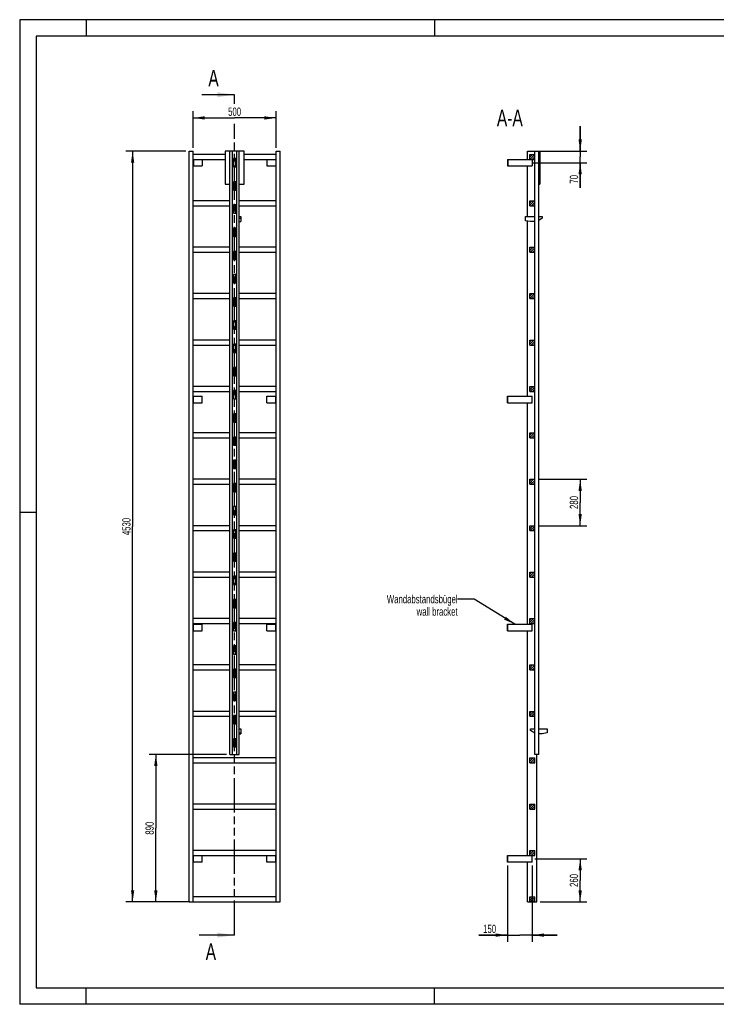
# Model space of a CAD drawing. Header units: millimetres. Extents: x 0 to 8400, y 0 to 5940.
# Tile 1 of 2: x 0 to 4200, y 0 to 5940. Entities that reach past the tile are written whole.
import ezdxf

# ---------------------------------------------------------------- set-up
doc = ezdxf.new("R2010")
doc.units = ezdxf.units.MM
doc.header["$LTSCALE"] = 462
doc.linetypes.add('PHANTOM', pattern=[0.8, 0.45, -0.05, 0.1, -0.05, 0.1, -0.05])
doc.layers.get('0').update_dxf_attribs({"linetype": 'CONTINUOUS'})
for name, color, linetype in [('050_DIMENSIONING', 7, 'CONTINUOUS'), ('053_NOTES', 7, 'CONTINUOUS'), ('HATCHING_BL0', 7, 'CONTINUOUS')]:
    doc.layers.add(name, color=color, linetype=linetype)
doc.styles.get("Standard").update_dxf_attribs({"font": 'txt', "width": 0.7})
doc.dimstyles.new('DIMSTYLE_1', dxfattribs={"dimtxt": 50, "dimasz": 70, "dimexe": 2, "dimexo": 1, "dimtad": 1, "dimdec": 1, "dimtxsty": 'Standard', "dimblk": '_FILLED', "dimblk1": '_FILLED', "dimblk2": '_FILLED', "dimcen": 0.09, "dimazin": 2, "dimtp": 0.8, "dimtm": 0.8, "dimtfac": 1, "dimtdec": 1, "dimtofl": 0, "dimtmove": 0, "dimatfit": 3, "dimldrblk": '_FILLED', "dimfxl": 1, "dimtolj": 1, "dimarcsym": 0})
doc.dimstyles.new('DIMSTYLE_2', dxfattribs={"dimtxt": 50, "dimasz": 70, "dimexe": 2, "dimexo": 1, "dimtad": 1, "dimdec": 1, "dimtxsty": 'Standard', "dimblk": '_FILLED', "dimblk1": '_FILLED', "dimblk2": '_FILLED', "dimcen": 0.09, "dimazin": 2, "dimtp": 0.5, "dimtm": 0.5, "dimtfac": 1, "dimtdec": 1, "dimtofl": 0, "dimtmove": 0, "dimatfit": 3, "dimldrblk": '_FILLED', "dimfxl": 1, "dimtolj": 1, "dimarcsym": 0})
doc.dimstyles.new('DIMSTYLE_3', dxfattribs={"dimtxt": 50, "dimasz": 70, "dimexe": 2, "dimexo": 1, "dimtad": 1, "dimdec": 1, "dimtxsty": 'Standard', "dimblk": '_FILLED', "dimblk1": '_FILLED', "dimblk2": '_FILLED', "dimcen": 0.09, "dimazin": 2, "dimtp": 0.3, "dimtm": 0.3, "dimtfac": 1, "dimtdec": 1, "dimtofl": 0, "dimtmove": 0, "dimatfit": 3, "dimldrblk": '_FILLED', "dimfxl": 1, "dimtolj": 1, "dimarcsym": 0})
doc.dimstyles.new('DIMSTYLE_4', dxfattribs={"dimtxt": 50, "dimasz": 70, "dimexe": 2, "dimexo": 1, "dimtad": 1, "dimtxsty": 'Standard', "dimblk": '_FILLED', "dimblk1": '_FILLED', "dimblk2": '_FILLED', "dimcen": 0.09, "dimazin": 2, "dimtp": 0.5, "dimtm": 0.5, "dimtfac": 1, "dimtofl": 0, "dimtmove": 0, "dimatfit": 3, "dimldrblk": '_FILLED', "dimfxl": 1, "dimtolj": 1, "dimarcsym": 0})
doc.dimstyles.new('DIMSTYLE_5', dxfattribs={"dimtxt": 50, "dimasz": 70, "dimexe": 2, "dimexo": 1, "dimtad": 1, "dimtxsty": 'Standard', "dimblk": '_FILLED', "dimblk1": '_FILLED', "dimblk2": '_FILLED', "dimcen": 0.09, "dimazin": 2, "dimtp": 2, "dimtm": 2, "dimtfac": 1, "dimtofl": 0, "dimtmove": 0, "dimatfit": 3, "dimldrblk": '_FILLED', "dimfxl": 1, "dimtolj": 1, "dimarcsym": 0})
doc.dimstyles.new('DIMSTYLE_6', dxfattribs={"dimtxt": 50, "dimasz": 70, "dimexe": 2, "dimexo": 1, "dimtad": 1, "dimtxsty": 'Standard', "dimblk": '_FILLED', "dimblk1": '_FILLED', "dimblk2": '_FILLED', "dimcen": 0.09, "dimazin": 2, "dimtp": 0.8, "dimtm": 0.8, "dimtfac": 1, "dimtofl": 0, "dimtmove": 0, "dimatfit": 3, "dimldrblk": '_FILLED', "dimfxl": 1, "dimtolj": 1, "dimarcsym": 0})
doc.dimstyles.get("Standard").update_dxf_attribs({"dimtxt": 50, "dimasz": 70, "dimexe": 2, "dimexo": 1, "dimtad": 1, "dimtxsty": 'Standard', "dimblk": '_FILLED', "dimblk1": '_FILLED', "dimblk2": '_FILLED', "dimcen": 0.09, "dimazin": 2, "dimtol": 1, "dimtp": 0.01, "dimtm": 0.01, "dimtfac": 1, "dimtofl": 0, "dimtmove": 0, "dimatfit": 3, "dimldrblk": '_FILLED', "dimfxl": 1, "dimtolj": 1, "dimarcsym": 0})

# ---------------------------------------------------------------- blocks, each defined once
blk = doc.blocks.new('_FILLED')
at = {"color": 0, "linetype": 'ByBlock'}
blk.add_solid([(0, 0), (-1, 0.143), (-1, -0.143)], dxfattribs=at)
blk = doc.blocks.new('*D2')
at = {"layer": '050_DIMENSIONING', "color": 2, "linetype": 'Continuous', "transparency": 16777216}
for p, q in [((1045.8, 5167.4), (1045.8, 5387.4)), ((1045.8, 5347.4), (1295.8, 5347.4)), ((1545.8, 5347.4), (1295.8, 5347.4)), ((1545.8, 5167.4), (1545.8, 5387.4))]:
    blk.add_line(p, q, dxfattribs=at)
at = {"layer": '050_DIMENSIONING', "color": 2, "linetype": 'Continuous', "transparency": 16777216, "xscale": 70, "yscale": 70, "zscale": 70, "rotation": 180}
blk.add_blockref('_FILLED', (1045.8, 5347.4), dxfattribs=at)
at = {"layer": '050_DIMENSIONING', "color": 2, "linetype": 'Continuous', "transparency": 16777216, "xscale": 70, "yscale": 70, "zscale": 70}
blk.add_blockref('_FILLED', (1545.8, 5347.4), dxfattribs=at)
at = {"layer": '050_DIMENSIONING', "color": 2, "linetype": 'Continuous', "transparency": 16777216, "insert": (1295.8, 5409.9), "char_height": 50, "width": 171.429, "attachment_point": 2, "line_spacing_factor": 0.9}
blk.add_mtext('500', dxfattribs=at)
blk = doc.blocks.new('*D3')
at = {"layer": '050_DIMENSIONING', "color": 2, "linetype": 'Continuous', "transparency": 16777216}
for p, q in [((3106.7, 877.4), (3419.3, 877.4)), ((3379.3, 877.4), (3379.3, 747.4)), ((3379.3, 617.4), (3379.3, 747.4)), ((3138.8, 617.4), (3419.3, 617.4))]:
    blk.add_line(p, q, dxfattribs=at)
at = {"layer": '050_DIMENSIONING', "color": 2, "linetype": 'Continuous', "transparency": 16777216, "xscale": 70, "yscale": 70, "zscale": 70}
for p, rotation in [((3379.3, 877.4), 90), ((3379.3, 617.4), 270)]:
    blk.add_blockref('_FILLED', p, dxfattribs=dict(at, rotation=rotation))
at = {"layer": '050_DIMENSIONING', "color": 2, "linetype": 'Continuous', "transparency": 16777216, "insert": (3316.8, 747.4), "char_height": 50, "width": 176.786, "attachment_point": 2, "rotation": 90, "line_spacing_factor": 0.9}
blk.add_mtext('260', dxfattribs=at)
blk = doc.blocks.new('*D4')
at = {"layer": '050_DIMENSIONING', "color": 2, "linetype": 'Continuous', "transparency": 16777216}
for p, q in [((3379.3, 5147.4), (3379.3, 5297.4)), ((3379.3, 5297.4), (3379.3, 5112.4)), ((3138.8, 5147.4), (3419.3, 5147.4)), ((3379.3, 4924.7), (3379.3, 5112.4)), ((3095.9, 5077.4), (3419.3, 5077.4)), ((3379.3, 5077.4), (3379.3, 4924.7))]:
    blk.add_line(p, q, dxfattribs=at)
at = {"layer": '050_DIMENSIONING', "color": 2, "linetype": 'Continuous', "transparency": 16777216, "xscale": 70, "yscale": 70, "zscale": 70}
for p, rotation in [((3379.3, 5147.4), 270), ((3379.3, 5077.4), 90)]:
    blk.add_blockref('_FILLED', p, dxfattribs=dict(at, rotation=rotation))
at = {"layer": '050_DIMENSIONING', "color": 2, "linetype": 'Continuous', "transparency": 16777216, "insert": (3316.8, 5003.3), "char_height": 50, "width": 117.857, "attachment_point": 3, "rotation": 90, "line_spacing_factor": 0.9}
blk.add_mtext('70', dxfattribs=at)
blk = doc.blocks.new('*D5')
at = {"layer": '050_DIMENSIONING', "color": 2, "linetype": 'Continuous', "transparency": 16777216}
for p, q in [((2940.3, 837.4), (2940.3, 377.4)), ((3090.3, 837.4), (3090.3, 377.4)), ((2940.3, 417.4), (2768.9, 417.4)), ((2768.9, 417.4), (3015.3, 417.4)), ((3240.3, 417.4), (3015.3, 417.4)), ((3090.3, 417.4), (3240.3, 417.4))]:
    blk.add_line(p, q, dxfattribs=at)
at = {"layer": '050_DIMENSIONING', "color": 2, "linetype": 'Continuous', "transparency": 16777216, "xscale": 70, "yscale": 70, "zscale": 70}
blk.add_blockref('_FILLED', (2940.3, 417.4), dxfattribs=at)
at = {"layer": '050_DIMENSIONING', "color": 2, "linetype": 'Continuous', "transparency": 16777216, "xscale": 70, "yscale": 70, "zscale": 70, "rotation": 180}
blk.add_blockref('_FILLED', (3090.3, 417.4), dxfattribs=at)
at = {"layer": '050_DIMENSIONING', "color": 2, "linetype": 'Continuous', "transparency": 16777216, "insert": (2872.5, 479.9), "char_height": 50, "width": 155.357, "attachment_point": 3, "line_spacing_factor": 0.9}
blk.add_mtext('150', dxfattribs=at)
blk = doc.blocks.new('*D6')
at = {"layer": '050_DIMENSIONING', "color": 2, "linetype": 'Continuous', "transparency": 16777216}
for p, q in [((1000.8, 5147.4), (640.8, 5147.4)), ((680.8, 5147.4), (680.8, 2882.4)), ((680.8, 617.4), (680.8, 2882.4)), ((1000.8, 617.4), (640.8, 617.4))]:
    blk.add_line(p, q, dxfattribs=at)
at = {"layer": '050_DIMENSIONING', "color": 2, "linetype": 'Continuous', "transparency": 16777216, "xscale": 70, "yscale": 70, "zscale": 70}
for p, rotation in [((680.8, 5147.4), 90), ((680.8, 617.4), 270)]:
    blk.add_blockref('_FILLED', p, dxfattribs=dict(at, rotation=rotation))
at = {"layer": '050_DIMENSIONING', "color": 2, "linetype": 'Continuous', "transparency": 16777216, "insert": (618.3, 2882.4), "char_height": 50, "width": 225, "attachment_point": 2, "rotation": 90, "line_spacing_factor": 0.9}
blk.add_mtext('4530', dxfattribs=at)
blk = doc.blocks.new('*D7')
at = {"layer": '050_DIMENSIONING', "color": 2, "linetype": 'Continuous', "transparency": 16777216}
for p, q in [((1247.8, 1507.4), (780.8, 1507.4)), ((820.8, 1507.4), (820.8, 1062.4)), ((820.8, 617.4), (820.8, 1062.4)), ((1025.8, 617.4), (780.8, 617.4))]:
    blk.add_line(p, q, dxfattribs=at)
at = {"layer": '050_DIMENSIONING', "color": 2, "linetype": 'Continuous', "transparency": 16777216, "xscale": 70, "yscale": 70, "zscale": 70}
for p, rotation in [((820.8, 1507.4), 90), ((820.8, 617.4), 270)]:
    blk.add_blockref('_FILLED', p, dxfattribs=dict(at, rotation=rotation))
at = {"layer": '050_DIMENSIONING', "color": 2, "linetype": 'Continuous', "transparency": 16777216, "insert": (758.3, 1062.4), "char_height": 50, "width": 176.786, "attachment_point": 2, "rotation": 90, "line_spacing_factor": 0.9}
blk.add_mtext('890', dxfattribs=at)
blk = doc.blocks.new('*D8')
at = {"layer": '050_DIMENSIONING', "color": 2, "linetype": 'Continuous', "transparency": 16777216}
for p, q in [((3125.3, 3167.4), (3419.3, 3167.4)), ((3379.3, 3167.4), (3379.3, 3027.4)), ((3379.3, 2887.4), (3379.3, 3027.4)), ((3125.3, 2887.4), (3419.3, 2887.4))]:
    blk.add_line(p, q, dxfattribs=at)
at = {"layer": '050_DIMENSIONING', "color": 2, "linetype": 'Continuous', "transparency": 16777216, "xscale": 70, "yscale": 70, "zscale": 70}
for p, rotation in [((3379.3, 3167.4), 90), ((3379.3, 2887.4), 270)]:
    blk.add_blockref('_FILLED', p, dxfattribs=dict(at, rotation=rotation))
at = {"layer": '050_DIMENSIONING', "color": 2, "linetype": 'Continuous', "transparency": 16777216, "insert": (3316.8, 3027.4), "char_height": 50, "width": 176.786, "attachment_point": 2, "rotation": 90, "line_spacing_factor": 0.9}
blk.add_mtext('280', dxfattribs=at)
blk = doc.blocks.new('XSEC_FILLED')
at = {"color": 0, "linetype": 'ByBlock'}
blk.add_solid([(0, 0), (-1, 0.143), (-1, -0.143)], dxfattribs=at)
blk = doc.blocks.new('HATCHING_BL0', base_point=(1189, 2952.4))
at = {"layer": 'HATCHING_BL0', "color": 7, "linetype": 'PHANTOM'}
for p, q in [((1295.8, 5432.6), (1295.8, 5487.4)), ((1295.8, 417.4), (1295.8, 5311.6))]:
    blk.add_line(p, q, dxfattribs=at)
at = {"layer": 'HATCHING_BL0', "color": 7, "linetype": 'Continuous', "char_height": 100, "width": 128.571, "attachment_point": 1, "line_spacing_factor": 0.9}
for insert in [(1137.5, 5637.4), (1121.4, 367.4)]:
    blk.add_mtext('A', dxfattribs=dict(at, insert=insert))
at = {"layer": 'HATCHING_BL0', "color": 7, "linetype": 'Continuous'}
for points in [[(1295.8, 5487.4), (1098.2, 5487.4)], [(1295.8, 417.4), (1082.1, 417.4)]]:
    blk.add_leader(points, dimstyle='Standard', override={"dimasz": 105, "dimtad": 0, "dimldrblk": 'XSEC_FILLED'}, dxfattribs=at)

msp = doc.modelspace()

# ---------------------------------------------------------------- hatches: boundary and pattern name
at = {"linetype": 'Continuous'}
h = msp.add_hatch(dxfattribs=at)
h.set_pattern_fill('A', color=2, scale=9.722718, angle=45, style=0, pattern_type=0)
h.set_pattern_definition([(45, (0, 0), (-6.875, 6.875), [])])
edge = h.paths.add_edge_path()
edge.add_line((3105.344, 617.417), (3075.344, 617.417))
edge.add_line((3075.344, 617.417), (3075.344, 647.417))
edge.add_line((3075.344, 647.417), (3105.344, 647.417))
edge.add_line((3105.344, 617.417), (3105.344, 647.417))
edge = h.paths.add_edge_path()
edge.add_line((3075.344, 897.417), (3075.344, 927.417))
edge.add_line((3075.344, 927.417), (3105.344, 927.417))
edge.add_line((3105.344, 897.417), (3105.344, 927.417))
edge.add_line((3075.344, 897.417), (3105.344, 897.417))
edge = h.paths.add_edge_path()
edge.add_line((3075.344, 1177.417), (3075.344, 1207.417))
edge.add_line((3075.344, 1207.417), (3105.344, 1207.417))
edge.add_line((3105.344, 1177.417), (3105.344, 1207.417))
edge.add_line((3075.344, 1177.417), (3105.344, 1177.417))
edge = h.paths.add_edge_path()
edge.add_line((3075.344, 1457.417), (3075.344, 1487.417))
edge.add_line((3075.344, 1487.417), (3105.344, 1487.417))
edge.add_line((3105.344, 1457.417), (3105.344, 1487.417))
edge.add_line((3075.344, 1457.417), (3105.344, 1457.417))
edge = h.paths.add_edge_path()
edge.add_line((3075.344, 1737.417), (3075.344, 1767.417))
edge.add_line((3075.344, 1767.417), (3105.344, 1767.417))
edge.add_line((3105.344, 1737.417), (3105.344, 1767.417))
edge.add_line((3075.344, 1737.417), (3105.344, 1737.417))
edge = h.paths.add_edge_path()
edge.add_line((3075.344, 2017.417), (3075.344, 2047.417))
edge.add_line((3075.344, 2047.417), (3105.344, 2047.417))
edge.add_line((3105.344, 2017.417), (3105.344, 2047.417))
edge.add_line((3075.344, 2017.417), (3105.344, 2017.417))
edge = h.paths.add_edge_path()
edge.add_line((3075.344, 2297.417), (3075.344, 2327.417))
edge.add_line((3075.344, 2327.417), (3105.344, 2327.417))
edge.add_line((3105.344, 2297.417), (3105.344, 2327.417))
edge.add_line((3075.344, 2297.417), (3105.344, 2297.417))
edge = h.paths.add_edge_path()
edge.add_line((3075.344, 2577.417), (3075.344, 2607.417))
edge.add_line((3075.344, 2607.417), (3105.344, 2607.417))
edge.add_line((3105.344, 2577.417), (3105.344, 2607.417))
edge.add_line((3075.344, 2577.417), (3105.344, 2577.417))
edge = h.paths.add_edge_path()
edge.add_line((3075.344, 2857.417), (3075.344, 2887.417))
edge.add_line((3075.344, 2887.417), (3105.344, 2887.417))
edge.add_line((3105.344, 2857.417), (3105.344, 2887.417))
edge.add_line((3075.344, 2857.417), (3105.344, 2857.417))
edge = h.paths.add_edge_path()
edge.add_line((3075.344, 3137.417), (3075.344, 3167.417))
edge.add_line((3075.344, 3167.417), (3105.344, 3167.417))
edge.add_line((3105.344, 3137.417), (3105.344, 3167.417))
edge.add_line((3075.344, 3137.417), (3105.344, 3137.417))
edge = h.paths.add_edge_path()
edge.add_line((3075.344, 3417.417), (3075.344, 3447.417))
edge.add_line((3075.344, 3447.417), (3105.344, 3447.417))
edge.add_line((3105.344, 3417.417), (3105.344, 3447.417))
edge.add_line((3075.344, 3417.417), (3105.344, 3417.417))
edge = h.paths.add_edge_path()
edge.add_line((3075.344, 3697.417), (3075.344, 3727.417))
edge.add_line((3075.344, 3727.417), (3105.344, 3727.417))
edge.add_line((3105.344, 3697.417), (3105.344, 3727.417))
edge.add_line((3075.344, 3697.417), (3105.344, 3697.417))
edge = h.paths.add_edge_path()
edge.add_line((3075.344, 3977.417), (3075.344, 4007.417))
edge.add_line((3075.344, 4007.417), (3105.344, 4007.417))
edge.add_line((3105.344, 3977.417), (3105.344, 4007.417))
edge.add_line((3075.344, 3977.417), (3105.344, 3977.417))
edge = h.paths.add_edge_path()
edge.add_line((3075.344, 4257.417), (3075.344, 4287.417))
edge.add_line((3075.344, 4287.417), (3105.344, 4287.417))
edge.add_line((3105.344, 4257.417), (3105.344, 4287.417))
edge.add_line((3075.344, 4257.417), (3105.344, 4257.417))
edge = h.paths.add_edge_path()
edge.add_line((3075.344, 4537.417), (3075.344, 4567.417))
edge.add_line((3075.344, 4567.417), (3105.344, 4567.417))
edge.add_line((3105.344, 4537.417), (3105.344, 4567.417))
edge.add_line((3075.344, 4537.417), (3105.344, 4537.417))
edge = h.paths.add_edge_path()
edge.add_line((3075.344, 4817.417), (3075.344, 4847.417))
edge.add_line((3075.344, 4847.417), (3105.344, 4847.417))
edge.add_line((3105.344, 4817.417), (3105.344, 4847.417))
edge.add_line((3075.344, 4817.417), (3105.344, 4817.417))
edge = h.paths.add_edge_path()
edge.add_line((3075.344, 5097.417), (3075.344, 5127.417))
edge.add_line((3075.344, 5127.417), (3105.344, 5127.417))
edge.add_line((3105.344, 5097.417), (3105.344, 5127.417))
edge.add_line((3075.344, 5097.417), (3105.344, 5097.417))
edge = h.paths.add_edge_path()
edge.add_line((3105.444, 1552.417), (3105.444, 1507.417))
edge.add_line((3106.344, 1552.417), (3105.444, 1552.417))
edge.add_line((3106.344, 1552.417), (3106.344, 1507.417))
edge.add_line((3106.344, 1507.417), (3105.444, 1507.417))
edge = h.paths.add_edge_path()
edge.add_line((3105.444, 1692.417), (3105.444, 1602.417))
edge.add_line((3106.344, 1692.417), (3105.444, 1692.417))
edge.add_line((3106.344, 1692.417), (3106.344, 1602.417))
edge.add_line((3106.344, 1602.417), (3105.444, 1602.417))
edge = h.paths.add_edge_path()
edge.add_line((3105.444, 1832.417), (3105.444, 1742.417))
edge.add_line((3106.344, 1832.417), (3105.444, 1832.417))
edge.add_line((3106.344, 1832.417), (3106.344, 1742.417))
edge.add_line((3106.344, 1742.417), (3105.444, 1742.417))
edge = h.paths.add_edge_path()
edge.add_line((3105.444, 1972.417), (3105.444, 1882.417))
edge.add_line((3106.344, 1972.417), (3105.444, 1972.417))
edge.add_line((3106.344, 1972.417), (3106.344, 1882.417))
edge.add_line((3106.344, 1882.417), (3105.444, 1882.417))
edge = h.paths.add_edge_path()
edge.add_line((3105.444, 2112.417), (3105.444, 2022.417))
edge.add_line((3106.344, 2112.417), (3105.444, 2112.417))
edge.add_line((3106.344, 2112.417), (3106.344, 2022.417))
edge.add_line((3106.344, 2022.417), (3105.444, 2022.417))
edge = h.paths.add_edge_path()
edge.add_line((3105.444, 2252.417), (3105.444, 2162.417))
edge.add_line((3106.344, 2252.417), (3105.444, 2252.417))
edge.add_line((3106.344, 2252.417), (3106.344, 2162.417))
edge.add_line((3106.344, 2162.417), (3105.444, 2162.417))
edge = h.paths.add_edge_path()
edge.add_line((3105.444, 2392.417), (3105.444, 2302.417))
edge.add_line((3106.344, 2392.417), (3105.444, 2392.417))
edge.add_line((3106.344, 2392.417), (3106.344, 2302.417))
edge.add_line((3106.344, 2302.417), (3105.444, 2302.417))
edge = h.paths.add_edge_path()
edge.add_line((3105.444, 2532.417), (3105.444, 2442.417))
edge.add_line((3106.344, 2532.417), (3105.444, 2532.417))
edge.add_line((3106.344, 2532.417), (3106.344, 2442.417))
edge.add_line((3106.344, 2442.417), (3105.444, 2442.417))
edge = h.paths.add_edge_path()
edge.add_line((3106.344, 5147.417), (3105.444, 5147.417))
edge.add_line((3106.344, 5147.417), (3106.344, 5102.417))
edge.add_line((3106.344, 5102.417), (3105.444, 5102.417))
edge.add_line((3105.444, 5147.417), (3105.444, 5102.417))
edge = h.paths.add_edge_path()
edge.add_line((3105.444, 2672.417), (3105.444, 2582.417))
edge.add_line((3106.344, 2672.417), (3105.444, 2672.417))
edge.add_line((3106.344, 2672.417), (3106.344, 2582.417))
edge.add_line((3106.344, 2582.417), (3105.444, 2582.417))
edge = h.paths.add_edge_path()
edge.add_line((3105.444, 2812.417), (3105.444, 2722.417))
edge.add_line((3106.344, 2812.417), (3105.444, 2812.417))
edge.add_line((3106.344, 2812.417), (3106.344, 2722.417))
edge.add_line((3106.344, 2722.417), (3105.444, 2722.417))
edge = h.paths.add_edge_path()
edge.add_line((3105.444, 2952.417), (3105.444, 2862.417))
edge.add_line((3106.344, 2952.417), (3105.444, 2952.417))
edge.add_line((3106.344, 2952.417), (3106.344, 2862.417))
edge.add_line((3106.344, 2862.417), (3105.444, 2862.417))
edge = h.paths.add_edge_path()
edge.add_line((3105.444, 3092.417), (3105.444, 3002.417))
edge.add_line((3106.344, 3092.417), (3105.444, 3092.417))
edge.add_line((3106.344, 3092.417), (3106.344, 3002.417))
edge.add_line((3106.344, 3002.417), (3105.444, 3002.417))
edge = h.paths.add_edge_path()
edge.add_line((3105.444, 3232.417), (3105.444, 3142.417))
edge.add_line((3106.344, 3232.417), (3105.444, 3232.417))
edge.add_line((3106.344, 3232.417), (3106.344, 3142.417))
edge.add_line((3106.344, 3142.417), (3105.444, 3142.417))
edge = h.paths.add_edge_path()
edge.add_line((3105.444, 3372.417), (3105.444, 3282.417))
edge.add_line((3106.344, 3372.417), (3105.444, 3372.417))
edge.add_line((3106.344, 3372.417), (3106.344, 3282.417))
edge.add_line((3106.344, 3282.417), (3105.444, 3282.417))
edge = h.paths.add_edge_path()
edge.add_line((3105.444, 3512.417), (3105.444, 3422.417))
edge.add_line((3106.344, 3512.417), (3105.444, 3512.417))
edge.add_line((3106.344, 3512.417), (3106.344, 3422.417))
edge.add_line((3106.344, 3422.417), (3105.444, 3422.417))
edge = h.paths.add_edge_path()
edge.add_line((3106.344, 5052.417), (3105.444, 5052.417))
edge.add_line((3106.344, 5052.417), (3106.344, 4962.417))
edge.add_line((3106.344, 4962.417), (3105.444, 4962.417))
edge.add_line((3105.444, 5052.417), (3105.444, 4962.417))
edge = h.paths.add_edge_path()
edge.add_line((3106.344, 4912.417), (3105.444, 4912.417))
edge.add_line((3106.344, 4912.417), (3106.344, 4822.417))
edge.add_line((3106.344, 4822.417), (3105.444, 4822.417))
edge.add_line((3105.444, 4912.417), (3105.444, 4822.417))
edge = h.paths.add_edge_path()
edge.add_line((3106.344, 4772.417), (3105.444, 4772.417))
edge.add_line((3106.344, 4772.417), (3106.344, 4682.417))
edge.add_line((3106.344, 4682.417), (3105.444, 4682.417))
edge.add_line((3105.444, 4772.417), (3105.444, 4682.417))
edge = h.paths.add_edge_path()
edge.add_line((3106.344, 4632.417), (3105.444, 4632.417))
edge.add_line((3106.344, 4632.417), (3106.344, 4542.417))
edge.add_line((3106.344, 4542.417), (3105.444, 4542.417))
edge.add_line((3105.444, 4632.417), (3105.444, 4542.417))
edge = h.paths.add_edge_path()
edge.add_line((3106.344, 4492.417), (3105.444, 4492.417))
edge.add_line((3106.344, 4492.417), (3106.344, 4402.417))
edge.add_line((3106.344, 4402.417), (3105.444, 4402.417))
edge.add_line((3105.444, 4492.417), (3105.444, 4402.417))
edge = h.paths.add_edge_path()
edge.add_line((3106.344, 4352.417), (3105.444, 4352.417))
edge.add_line((3106.344, 4352.417), (3106.344, 4262.417))
edge.add_line((3106.344, 4262.417), (3105.444, 4262.417))
edge.add_line((3105.444, 4352.417), (3105.444, 4262.417))
edge = h.paths.add_edge_path()
edge.add_line((3106.344, 4212.417), (3105.444, 4212.417))
edge.add_line((3106.344, 4212.417), (3106.344, 4122.417))
edge.add_line((3106.344, 4122.417), (3105.444, 4122.417))
edge.add_line((3105.444, 4212.417), (3105.444, 4122.417))
edge = h.paths.add_edge_path()
edge.add_line((3106.344, 4072.417), (3105.444, 4072.417))
edge.add_line((3106.344, 4072.417), (3106.344, 3982.417))
edge.add_line((3106.344, 3982.417), (3105.444, 3982.417))
edge.add_line((3105.444, 4072.417), (3105.444, 3982.417))
edge = h.paths.add_edge_path()
edge.add_line((3106.344, 3932.417), (3105.444, 3932.417))
edge.add_line((3106.344, 3932.417), (3106.344, 3842.417))
edge.add_line((3106.344, 3842.417), (3105.444, 3842.417))
edge.add_line((3105.444, 3932.417), (3105.444, 3842.417))
edge = h.paths.add_edge_path()
edge.add_line((3106.344, 3792.417), (3105.444, 3792.417))
edge.add_line((3106.344, 3792.417), (3106.344, 3702.417))
edge.add_line((3106.344, 3702.417), (3105.444, 3702.417))
edge.add_line((3105.444, 3792.417), (3105.444, 3702.417))
edge = h.paths.add_edge_path()
edge.add_line((3106.344, 3652.417), (3105.444, 3652.417))
edge.add_line((3106.344, 3652.417), (3106.344, 3562.417))
edge.add_line((3106.344, 3562.417), (3105.444, 3562.417))
edge.add_line((3105.444, 3652.417), (3105.444, 3562.417))

# ---------------------------------------------------------------- linework, layer by layer
at = {"color": 3, "linetype": 'Continuous'}
for p, q in [((0, 5940), (0, 0)), ((8400, 5940), (0, 5940)), ((400, 5940), (400, 5840)), ((2500, 5940), (2500, 5840)), ((0, 2970), (100, 2970)), ((400, 0), (400, 100)), ((2500, 0), (2500, 100)), ((8400, 0), (0, 0))]:
    msp.add_line(p, q, dxfattribs=at)
at = {"color": 5, "linetype": 'Continuous'}
for p, q in [((100, 5840), (100, 100)), ((8300, 5840), (100, 5840)), ((100, 100), (8300, 100))]:
    msp.add_line(p, q, dxfattribs=at)
at = {"color": 7, "linetype": 'Continuous'}
for p, q in [((1020.833, 617.417), (1020.833, 5147.417)), ((1020.833, 5147.417), (1045.833, 5147.417)), ((1045.833, 617.417), (1045.833, 5147.417)), ((1237.833, 5127.417), (1045.833, 5127.417)), ((1237.833, 5147.417), (1237.833, 4947.417)), ((1353.833, 5147.417), (1237.833, 5147.417)), ((1267.833, 1507.417), (1267.833, 5147.417)), ((1282.833, 1507.417), (1282.833, 5147.417)), ((1308.833, 1507.417), (1308.833, 5147.417)), ((1323.833, 1507.417), (1323.833, 5147.417)), ((1353.833, 4947.417), (1353.833, 5147.417)), ((1545.833, 5127.417), (1353.833, 5127.417)), ((1545.833, 617.417), (1545.833, 5147.417)), ((1545.833, 5147.417), (1570.833, 5147.417)), ((1570.833, 617.417), (1570.833, 5147.417)), ((3061.844, 5097.417), (3061.844, 5147.417)), ((3061.844, 5147.417), (3135.444, 5147.417)), ((3075.344, 5097.417), (3075.344, 5127.417)), ((3075.344, 5127.417), (3105.344, 5127.417)), ((3105.344, 5097.417), (3105.344, 5127.417)), ((3105.444, 1507.417), (3105.444, 5147.417)), ((3106.344, 1507.417), (3106.344, 5147.417)), ((3128.344, 5147.417), (3128.344, 1507.417)), ((3129.344, 1507.417), (3129.344, 5147.417)), ((3135.444, 5147.417), (3135.444, 4947.417)), ((1045.833, 5097.417), (1237.833, 5097.417)), ((1045.833, 5057.417), (1100.833, 5057.417)), ((1047.833, 5097.417), (1047.833, 5057.417)), ((1100.833, 5097.417), (1100.833, 5057.417)), ((1288.833, 5102.417), (1288.833, 5052.417)), ((1302.833, 5102.417), (1288.833, 5102.417)), ((1288.833, 5097.417), (1302.833, 5097.417)), ((1288.833, 5052.417), (1302.833, 5052.417)), ((1302.833, 5052.417), (1302.833, 5102.417)), ((1353.833, 5097.417), (1545.833, 5097.417)), ((1490.833, 5097.417), (1490.833, 5057.417)), ((1490.833, 5057.417), (1545.833, 5057.417)), ((1543.833, 5097.417), (1543.833, 5057.417)), ((2940.344, 5097.417), (2940.344, 5057.417)), ((2940.344, 5097.417), (3105.344, 5097.417)), ((2940.344, 5057.417), (3090.344, 5057.417)), ((2942.344, 5097.417), (2942.344, 5057.417)), ((3061.844, 4751.917), (3061.844, 5057.417)), ((3090.344, 5097.417), (3090.344, 5057.417)), ((3106.344, 5102.417), (3105.444, 5102.417)), ((3106.344, 5052.417), (3105.444, 5052.417)), ((1237.833, 4947.417), (1267.833, 4947.417)), ((1288.833, 4962.417), (1288.833, 4912.417)), ((1302.833, 4962.417), (1288.833, 4962.417)), ((1302.833, 4912.417), (1302.833, 4962.417)), ((1323.833, 4947.417), (1353.833, 4947.417)), ((3106.344, 4962.417), (3105.444, 4962.417)), ((3129.344, 4947.417), (3135.444, 4947.417)), ((1288.833, 4912.417), (1302.833, 4912.417)), ((3106.344, 4912.417), (3105.444, 4912.417)), ((1267.833, 4847.417), (1045.833, 4847.417)), ((1045.833, 4817.417), (1267.833, 4817.417)), ((1288.833, 4822.417), (1288.833, 4772.417)), ((1302.833, 4822.417), (1288.833, 4822.417)), ((1288.833, 4817.417), (1302.833, 4817.417)), ((1302.833, 4772.417), (1302.833, 4822.417)), ((1545.833, 4847.417), (1323.833, 4847.417)), ((1323.833, 4817.417), (1545.833, 4817.417)), ((3075.344, 4817.417), (3075.344, 4847.417)), ((3075.344, 4847.417), (3105.344, 4847.417)), ((3075.344, 4817.417), (3105.344, 4817.417)), ((3105.344, 4817.417), (3105.344, 4847.417)), ((3106.344, 4822.417), (3105.444, 4822.417)), ((1288.833, 4772.417), (1302.833, 4772.417)), ((3106.344, 4772.417), (3105.444, 4772.417)), ((1323.833, 4751.917), (1333.833, 4751.917)), ((1323.833, 4741.917), (1333.833, 4741.917)), ((1323.833, 4721.917), (1333.833, 4721.917)), ((1333.833, 4751.917), (1333.833, 4721.917)), ((3049.444, 4726.917), (3049.444, 4751.917)), ((3049.444, 4751.917), (3105.444, 4751.917)), ((3079.444, 4721.917), (3049.444, 4726.917)), ((3061.844, 3668.186), (3061.844, 4724.851)), ((3105.444, 4721.917), (3079.444, 4721.917)), ((3129.344, 4751.917), (3149.444, 4751.917)), ((3149.444, 4741.917), (3129.344, 4728.517)), ((3149.444, 4751.917), (3149.444, 4741.917)), ((1288.833, 4682.417), (1288.833, 4632.417)), ((1302.833, 4682.417), (1288.833, 4682.417)), ((1302.833, 4632.417), (1302.833, 4682.417)), ((3106.344, 4682.417), (3105.444, 4682.417)), ((1288.833, 4632.417), (1302.833, 4632.417)), ((3106.344, 4632.417), (3105.444, 4632.417)), ((1267.833, 4567.417), (1045.833, 4567.417)), ((1045.833, 4537.417), (1267.833, 4537.417)), ((1288.833, 4542.417), (1288.833, 4492.417)), ((1302.833, 4542.417), (1288.833, 4542.417)), ((1288.833, 4537.417), (1302.833, 4537.417)), ((1302.833, 4492.417), (1302.833, 4542.417)), ((1545.833, 4567.417), (1323.833, 4567.417)), ((1323.833, 4537.417), (1545.833, 4537.417)), ((3075.344, 4537.417), (3075.344, 4567.417)), ((3075.344, 4567.417), (3105.344, 4567.417)), ((3075.344, 4537.417), (3105.344, 4537.417)), ((3105.344, 4537.417), (3105.344, 4567.417)), ((3106.344, 4542.417), (3105.444, 4542.417)), ((1288.833, 4492.417), (1302.833, 4492.417)), ((3106.344, 4492.417), (3105.444, 4492.417)), ((1288.833, 4402.417), (1288.833, 4352.417)), ((1302.833, 4402.417), (1288.833, 4402.417)), ((1302.833, 4352.417), (1302.833, 4402.417)), ((3106.344, 4402.417), (3105.444, 4402.417)), ((1288.833, 4352.417), (1302.833, 4352.417)), ((3106.344, 4352.417), (3105.444, 4352.417)), ((1267.833, 4287.417), (1045.833, 4287.417)), ((1545.833, 4287.417), (1323.833, 4287.417)), ((3075.344, 4257.417), (3075.344, 4287.417)), ((3075.344, 4287.417), (3105.344, 4287.417)), ((3105.344, 4257.417), (3105.344, 4287.417)), ((1045.833, 4257.417), (1267.833, 4257.417)), ((1288.833, 4262.417), (1288.833, 4212.417)), ((1302.833, 4262.417), (1288.833, 4262.417)), ((1288.833, 4257.417), (1302.833, 4257.417)), ((1302.833, 4212.417), (1302.833, 4262.417)), ((1323.833, 4257.417), (1545.833, 4257.417)), ((3075.344, 4257.417), (3105.344, 4257.417)), ((3106.344, 4262.417), (3105.444, 4262.417)), ((1288.833, 4212.417), (1302.833, 4212.417)), ((3106.344, 4212.417), (3105.444, 4212.417)), ((1288.833, 4122.417), (1288.833, 4072.417)), ((1302.833, 4122.417), (1288.833, 4122.417)), ((1302.833, 4072.417), (1302.833, 4122.417)), ((3106.344, 4122.417), (3105.444, 4122.417)), ((1288.833, 4072.417), (1302.833, 4072.417)), ((3106.344, 4072.417), (3105.444, 4072.417)), ((1267.833, 4007.417), (1045.833, 4007.417)), ((1288.833, 3982.417), (1288.833, 3932.417)), ((1302.833, 3982.417), (1288.833, 3982.417)), ((1302.833, 3932.417), (1302.833, 3982.417)), ((1545.833, 4007.417), (1323.833, 4007.417)), ((3075.344, 3977.417), (3075.344, 4007.417)), ((3075.344, 4007.417), (3105.344, 4007.417)), ((3105.344, 3977.417), (3105.344, 4007.417)), ((3106.344, 3982.417), (3105.444, 3982.417)), ((1045.833, 3977.417), (1267.833, 3977.417)), ((1288.833, 3977.417), (1302.833, 3977.417)), ((1288.833, 3932.417), (1302.833, 3932.417)), ((1323.833, 3977.417), (1545.833, 3977.417)), ((3075.344, 3977.417), (3105.344, 3977.417)), ((3106.344, 3932.417), (3105.444, 3932.417)), ((1288.833, 3842.417), (1288.833, 3792.417)), ((1302.833, 3842.417), (1288.833, 3842.417)), ((1302.833, 3792.417), (1302.833, 3842.417)), ((3106.344, 3842.417), (3105.444, 3842.417)), ((1288.833, 3792.417), (1302.833, 3792.417)), ((3106.344, 3792.417), (3105.444, 3792.417)), ((1267.833, 3727.417), (1045.833, 3727.417)), ((1045.833, 3697.417), (1267.833, 3697.417)), ((1288.833, 3702.417), (1288.833, 3652.417)), ((1302.833, 3702.417), (1288.833, 3702.417)), ((1288.833, 3697.417), (1302.833, 3697.417)), ((1302.833, 3652.417), (1302.833, 3702.417)), ((1545.833, 3727.417), (1323.833, 3727.417)), ((1323.833, 3697.417), (1545.833, 3697.417)), ((3075.344, 3697.417), (3075.344, 3727.417)), ((3075.344, 3727.417), (3105.344, 3727.417)), ((3075.344, 3697.417), (3105.344, 3697.417)), ((3105.344, 3697.417), (3105.344, 3727.417)), ((3106.344, 3702.417), (3105.444, 3702.417)), ((1045.833, 3668.186), (1100.833, 3668.186)), ((1045.833, 3628.186), (1100.833, 3628.186)), ((1047.833, 3628.186), (1047.833, 3668.186)), ((1100.833, 3628.186), (1100.833, 3668.186)), ((1288.833, 3652.417), (1302.833, 3652.417)), ((1490.833, 3628.186), (1490.833, 3668.186)), ((1490.833, 3668.186), (1545.833, 3668.186)), ((1490.833, 3628.186), (1545.833, 3628.186)), ((1543.833, 3628.186), (1543.833, 3668.186)), ((2940.344, 3628.186), (2940.344, 3668.186)), ((2940.344, 3668.186), (3090.344, 3668.186)), ((2940.344, 3628.186), (3090.344, 3628.186)), ((2942.344, 3628.186), (2942.344, 3668.186)), ((3061.844, 2292.802), (3061.844, 3628.186)), ((3090.344, 3628.186), (3090.344, 3668.186)), ((3106.344, 3652.417), (3105.444, 3652.417)), ((1288.833, 3562.417), (1288.833, 3512.417)), ((1302.833, 3562.417), (1288.833, 3562.417)), ((1288.833, 3512.417), (1302.833, 3512.417)), ((1302.833, 3512.417), (1302.833, 3562.417)), ((3106.344, 3562.417), (3105.444, 3562.417)), ((3106.344, 3512.417), (3105.444, 3512.417)), ((1267.833, 3447.417), (1045.833, 3447.417)), ((1545.833, 3447.417), (1323.833, 3447.417)), ((3075.344, 3417.417), (3075.344, 3447.417)), ((3075.344, 3447.417), (3105.344, 3447.417)), ((3105.344, 3417.417), (3105.344, 3447.417)), ((1045.833, 3417.417), (1267.833, 3417.417)), ((1288.833, 3422.417), (1288.833, 3372.417)), ((1302.833, 3422.417), (1288.833, 3422.417)), ((1288.833, 3417.417), (1302.833, 3417.417)), ((1302.833, 3372.417), (1302.833, 3422.417)), ((1323.833, 3417.417), (1545.833, 3417.417)), ((3075.344, 3417.417), (3105.344, 3417.417)), ((3106.344, 3422.417), (3105.444, 3422.417)), ((1288.833, 3372.417), (1302.833, 3372.417)), ((3106.344, 3372.417), (3105.444, 3372.417)), ((1288.833, 3282.417), (1288.833, 3232.417)), ((1302.833, 3282.417), (1288.833, 3282.417)), ((1302.833, 3232.417), (1302.833, 3282.417)), ((3106.344, 3282.417), (3105.444, 3282.417)), ((1288.833, 3232.417), (1302.833, 3232.417)), ((3106.344, 3232.417), (3105.444, 3232.417)), ((1267.833, 3167.417), (1045.833, 3167.417)), ((1545.833, 3167.417), (1323.833, 3167.417)), ((3075.344, 3137.417), (3075.344, 3167.417)), ((3075.344, 3167.417), (3105.344, 3167.417)), ((3105.344, 3137.417), (3105.344, 3167.417)), ((1045.833, 3137.417), (1267.833, 3137.417)), ((1288.833, 3142.417), (1288.833, 3092.417)), ((1302.833, 3142.417), (1288.833, 3142.417)), ((1288.833, 3137.417), (1302.833, 3137.417)), ((1288.833, 3092.417), (1302.833, 3092.417)), ((1302.833, 3092.417), (1302.833, 3142.417)), ((1323.833, 3137.417), (1545.833, 3137.417)), ((3075.344, 3137.417), (3105.344, 3137.417)), ((3106.344, 3142.417), (3105.444, 3142.417)), ((3106.344, 3092.417), (3105.444, 3092.417)), ((1288.833, 3002.417), (1288.833, 2952.417)), ((1302.833, 3002.417), (1288.833, 3002.417)), ((1302.833, 2952.417), (1302.833, 3002.417)), ((3106.344, 3002.417), (3105.444, 3002.417)), ((1288.833, 2952.417), (1302.833, 2952.417)), ((3106.344, 2952.417), (3105.444, 2952.417)), ((1267.833, 2887.417), (1045.833, 2887.417)), ((1045.833, 2857.417), (1267.833, 2857.417)), ((1288.833, 2862.417), (1288.833, 2812.417)), ((1302.833, 2862.417), (1288.833, 2862.417)), ((1288.833, 2857.417), (1302.833, 2857.417)), ((1302.833, 2812.417), (1302.833, 2862.417)), ((1545.833, 2887.417), (1323.833, 2887.417)), ((1323.833, 2857.417), (1545.833, 2857.417)), ((3075.344, 2857.417), (3075.344, 2887.417)), ((3075.344, 2887.417), (3105.344, 2887.417)), ((3075.344, 2857.417), (3105.344, 2857.417)), ((3105.344, 2857.417), (3105.344, 2887.417)), ((3106.344, 2862.417), (3105.444, 2862.417)), ((1288.833, 2812.417), (1302.833, 2812.417)), ((3106.344, 2812.417), (3105.444, 2812.417)), ((1302.833, 2722.417), (1288.833, 2722.417)), ((1288.833, 2722.417), (1288.833, 2672.417)), ((1302.833, 2672.417), (1302.833, 2722.417)), ((3106.344, 2722.417), (3105.444, 2722.417)), ((1288.833, 2672.417), (1302.833, 2672.417)), ((3106.344, 2672.417), (3105.444, 2672.417)), ((1267.833, 2607.417), (1045.833, 2607.417)), ((1045.833, 2577.417), (1267.833, 2577.417)), ((1302.833, 2582.417), (1288.833, 2582.417)), ((1288.833, 2582.417), (1288.833, 2532.417)), ((1288.833, 2577.417), (1302.833, 2577.417)), ((1302.833, 2532.417), (1302.833, 2582.417)), ((1545.833, 2607.417), (1323.833, 2607.417)), ((1323.833, 2577.417), (1545.833, 2577.417)), ((3075.344, 2607.417), (3105.344, 2607.417)), ((3075.344, 2577.417), (3075.344, 2607.417)), ((3075.344, 2577.417), (3105.344, 2577.417)), ((3105.344, 2577.417), (3105.344, 2607.417)), ((3106.344, 2582.417), (3105.444, 2582.417)), ((1288.833, 2532.417), (1302.833, 2532.417)), ((3106.344, 2532.417), (3105.444, 2532.417)), ((1302.833, 2442.417), (1288.833, 2442.417)), ((1288.833, 2442.417), (1288.833, 2392.417)), ((1302.833, 2392.417), (1302.833, 2442.417)), ((3106.344, 2442.417), (3105.444, 2442.417)), ((1288.833, 2392.417), (1302.833, 2392.417)), ((3106.344, 2392.417), (3105.444, 2392.417)), ((1267.833, 2327.417), (1045.833, 2327.417)), ((1545.833, 2327.417), (1323.833, 2327.417)), ((3075.344, 2327.417), (3105.344, 2327.417)), ((3075.344, 2297.417), (3075.344, 2327.417)), ((3105.344, 2297.417), (3105.344, 2327.417)), ((1045.833, 2297.417), (1267.833, 2297.417)), ((1045.833, 2292.802), (1100.833, 2292.802)), ((1047.833, 2252.802), (1047.833, 2292.802)), ((1100.833, 2252.802), (1100.833, 2292.802)), ((1302.833, 2302.417), (1288.833, 2302.417)), ((1288.833, 2302.417), (1288.833, 2252.417)), ((1288.833, 2297.417), (1302.833, 2297.417)), ((1302.833, 2252.417), (1302.833, 2302.417)), ((1323.833, 2297.417), (1545.833, 2297.417)), ((1490.833, 2292.802), (1545.833, 2292.802)), ((1490.833, 2252.802), (1490.833, 2292.802)), ((1543.833, 2252.802), (1543.833, 2292.802)), ((2940.344, 2292.802), (3090.344, 2292.802)), ((2940.344, 2252.802), (2940.344, 2292.802)), ((2942.344, 2252.802), (2942.344, 2292.802)), ((3075.344, 2297.417), (3105.344, 2297.417)), ((3090.344, 2252.802), (3090.344, 2292.802)), ((3106.344, 2302.417), (3105.444, 2302.417)), ((1045.833, 2252.802), (1100.833, 2252.802)), ((1288.833, 2252.417), (1302.833, 2252.417)), ((1490.833, 2252.802), (1545.833, 2252.802)), ((2940.344, 2252.802), (3090.344, 2252.802)), ((3061.844, 897.417), (3061.844, 2252.802)), ((3106.344, 2252.417), (3105.444, 2252.417)), ((1302.833, 2162.417), (1288.833, 2162.417)), ((1288.833, 2162.417), (1288.833, 2112.417)), ((1302.833, 2112.417), (1302.833, 2162.417)), ((3106.344, 2162.417), (3105.444, 2162.417)), ((1288.833, 2112.417), (1302.833, 2112.417)), ((3106.344, 2112.417), (3105.444, 2112.417)), ((1267.833, 2047.417), (1045.833, 2047.417)), ((1302.833, 2022.417), (1288.833, 2022.417)), ((1288.833, 2022.417), (1288.833, 1972.417)), ((1302.833, 1972.417), (1302.833, 2022.417)), ((1545.833, 2047.417), (1323.833, 2047.417)), ((3075.344, 2047.417), (3105.344, 2047.417)), ((3075.344, 2017.417), (3075.344, 2047.417)), ((3105.344, 2017.417), (3105.344, 2047.417)), ((3106.344, 2022.417), (3105.444, 2022.417)), ((1045.833, 2017.417), (1267.833, 2017.417)), ((1288.833, 2017.417), (1302.833, 2017.417)), ((1288.833, 1972.417), (1302.833, 1972.417)), ((1323.833, 2017.417), (1545.833, 2017.417)), ((3075.344, 2017.417), (3105.344, 2017.417)), ((3106.344, 1972.417), (3105.444, 1972.417)), ((1302.833, 1882.417), (1288.833, 1882.417)), ((1288.833, 1882.417), (1288.833, 1832.417)), ((1302.833, 1832.417), (1302.833, 1882.417)), ((3106.344, 1882.417), (3105.444, 1882.417)), ((1288.833, 1832.417), (1302.833, 1832.417)), ((3106.344, 1832.417), (3105.444, 1832.417)), ((1267.833, 1767.417), (1045.833, 1767.417)), ((1045.833, 1737.417), (1267.833, 1737.417)), ((1302.833, 1742.417), (1288.833, 1742.417)), ((1288.833, 1742.417), (1288.833, 1692.417)), ((1288.833, 1737.417), (1302.833, 1737.417)), ((1302.833, 1692.417), (1302.833, 1742.417)), ((1545.833, 1767.417), (1323.833, 1767.417)), ((1323.833, 1737.417), (1545.833, 1737.417)), ((3075.344, 1767.417), (3105.344, 1767.417)), ((3075.344, 1737.417), (3075.344, 1767.417)), ((3075.344, 1737.417), (3105.344, 1737.417)), ((3105.344, 1737.417), (3105.344, 1767.417)), ((3106.344, 1742.417), (3105.444, 1742.417)), ((1288.833, 1692.417), (1302.833, 1692.417)), ((3106.344, 1692.417), (3105.444, 1692.417)), ((1323.833, 1662.417), (1333.833, 1662.417)), ((1323.833, 1637.417), (1333.833, 1637.417)), ((1323.833, 1632.417), (1333.833, 1632.417)), ((1333.833, 1662.417), (1333.833, 1632.417)), ((3079.344, 1662.417), (3105.444, 1662.417)), ((3079.344, 1652.417), (3079.344, 1662.417)), ((3105.444, 1635.017), (3079.344, 1652.417)), ((3129.344, 1662.417), (3179.344, 1662.417)), ((3149.344, 1632.417), (3129.344, 1632.417)), ((3179.344, 1637.417), (3149.344, 1632.417)), ((3179.344, 1662.417), (3179.344, 1637.417)), ((1302.833, 1602.417), (1288.833, 1602.417)), ((1288.833, 1602.417), (1288.833, 1552.417)), ((1288.833, 1552.417), (1302.833, 1552.417)), ((1302.833, 1552.417), (1302.833, 1602.417)), ((3106.344, 1602.417), (3105.444, 1602.417)), ((3106.344, 1552.417), (3105.444, 1552.417)), ((1545.833, 1487.417), (1045.833, 1487.417)), ((1267.833, 1507.417), (1323.833, 1507.417)), ((3075.344, 1487.417), (3105.344, 1487.417)), ((3075.344, 1457.417), (3075.344, 1487.417)), ((3105.344, 1457.417), (3105.344, 1487.417)), ((3129.344, 1507.417), (3105.444, 1507.417)), ((3118.844, 617.417), (3118.844, 1507.417)), ((1045.833, 1457.417), (1545.833, 1457.417)), ((3075.344, 1457.417), (3105.344, 1457.417)), ((1545.833, 1207.417), (1045.833, 1207.417)), ((3075.344, 1207.417), (3105.344, 1207.417)), ((3075.344, 1177.417), (3075.344, 1207.417)), ((3105.344, 1177.417), (3105.344, 1207.417)), ((1045.833, 1177.417), (1545.833, 1177.417)), ((3075.344, 1177.417), (3105.344, 1177.417)), ((1545.833, 927.417), (1045.833, 927.417)), ((1045.833, 897.417), (1545.833, 897.417)), ((1047.833, 857.417), (1047.833, 897.417)), ((1100.833, 857.417), (1100.833, 897.417)), ((1490.833, 857.417), (1490.833, 897.417)), ((1543.833, 857.417), (1543.833, 897.417)), ((2940.344, 897.417), (3105.344, 897.417)), ((2940.344, 857.417), (2940.344, 897.417)), ((2942.344, 857.417), (2942.344, 897.417)), ((3075.344, 927.417), (3105.344, 927.417)), ((3075.344, 897.417), (3075.344, 927.417)), ((3090.344, 857.417), (3090.344, 897.417)), ((3105.344, 897.417), (3105.344, 927.417)), ((1100.833, 857.417), (1045.833, 857.417)), ((1545.833, 857.417), (1490.833, 857.417)), ((3090.344, 857.417), (2940.344, 857.417)), ((3061.844, 617.417), (3061.844, 857.417)), ((1020.833, 617.417), (1570.833, 617.417)), ((1545.833, 647.417), (1045.833, 647.417)), ((3061.844, 617.417), (3118.844, 617.417)), ((3075.344, 647.417), (3105.344, 647.417)), ((3075.344, 617.417), (3075.344, 647.417)), ((3105.344, 617.417), (3105.344, 647.417))]:
    msp.add_line(p, q, dxfattribs=at)

# ---------------------------------------------------------------- block references
at = {"layer": 'HATCHING_BL0'}
msp.add_blockref('HATCHING_BL0', (1188.983, 2952.417), dxfattribs=at)

# ---------------------------------------------------------------- texts
at = {"layer": '053_NOTES', "color": 2, "linetype": 'Continuous', "attachment_point": 3, "line_spacing_factor": 0.9}
for s, insert, char_height, width in [('A-A', (3033.192, 5397.417), 100, 364.28571), ('Wandabstandsbügel\\Pwall bracket', (2640.344, 2469.39), 50, 945.35714)]:
    msp.add_mtext(s, dxfattribs=dict(at, insert=insert, char_height=char_height, width=width))

# ---------------------------------------------------------------- dimensions: what is measured, and where the dimension line sits
at = {"layer": '050_DIMENSIONING', "color": 2, "linetype": 'Continuous'}
for base, p1, p2, dimstyle, picture, middle in [((1545.833, 5347.417), (1045.833, 5166.417), (1545.833, 5166.417), 'DIMSTYLE_1', '*D2', (1288.69, 5347.417)), ((3090.344, 417.417), (2940.344, 838.417), (3090.344, 838.417), 'DIMSTYLE_4', '*D5', (2813.589, 417.417))]:
    dim = msp.add_linear_dim(base=base, p1=p1, p2=p2, dimstyle=dimstyle, dxfattribs=at)
    dim.commit()
    dim.dimension.update_dxf_attribs({"geometry": picture, "text_midpoint": middle, "dimtype": 160})
for base, p1, p2, angle, dimstyle, picture, middle in [((3379.344, 5077.417), (3137.844, 5147.417), (3094.925, 5077.417), 270, 'DIMSTYLE_3', '*D4', (3379.344, 4956.857)), ((680.833, 5147.417), (1001.833, 617.417), (1001.833, 5147.417), 90, 'DIMSTYLE_5', '*D6', (680.833, 2875.274)), ((3379.344, 3167.417), (3124.344, 2887.417), (3124.344, 3167.417), 90, 'DIMSTYLE_4', '*D8', (3379.344, 3020.274)), ((820.833, 617.417), (1248.833, 1507.417), (1026.833, 617.417), 270, 'DIMSTYLE_6', '*D7', (820.833, 1055.274)), ((3379.344, 877.417), (3137.844, 617.417), (3105.746, 877.417), 90, 'DIMSTYLE_2', '*D3', (3379.344, 740.274))]:
    dim = msp.add_linear_dim(base=base, p1=p1, p2=p2, angle=angle, dimstyle=dimstyle, dxfattribs=at)
    dim.commit()
    dim.dimension.update_dxf_attribs({"geometry": picture, "text_midpoint": middle, "dimtype": 160})

# ---------------------------------------------------------------- leaders
at = {"layer": '053_NOTES', "color": 2, "linetype": 'Continuous', "annotation_type": 0, "has_hookline": 1, "hookline_direction": 1, "text_width": 578.176}
msp.add_leader([(2985.419, 2292.802), (2740.344, 2444.39), (2640.344, 2444.39)], dimstyle='Standard', override={"dimtad": 0}, dxfattribs=at)

doc.saveas('drawing.dxf')
